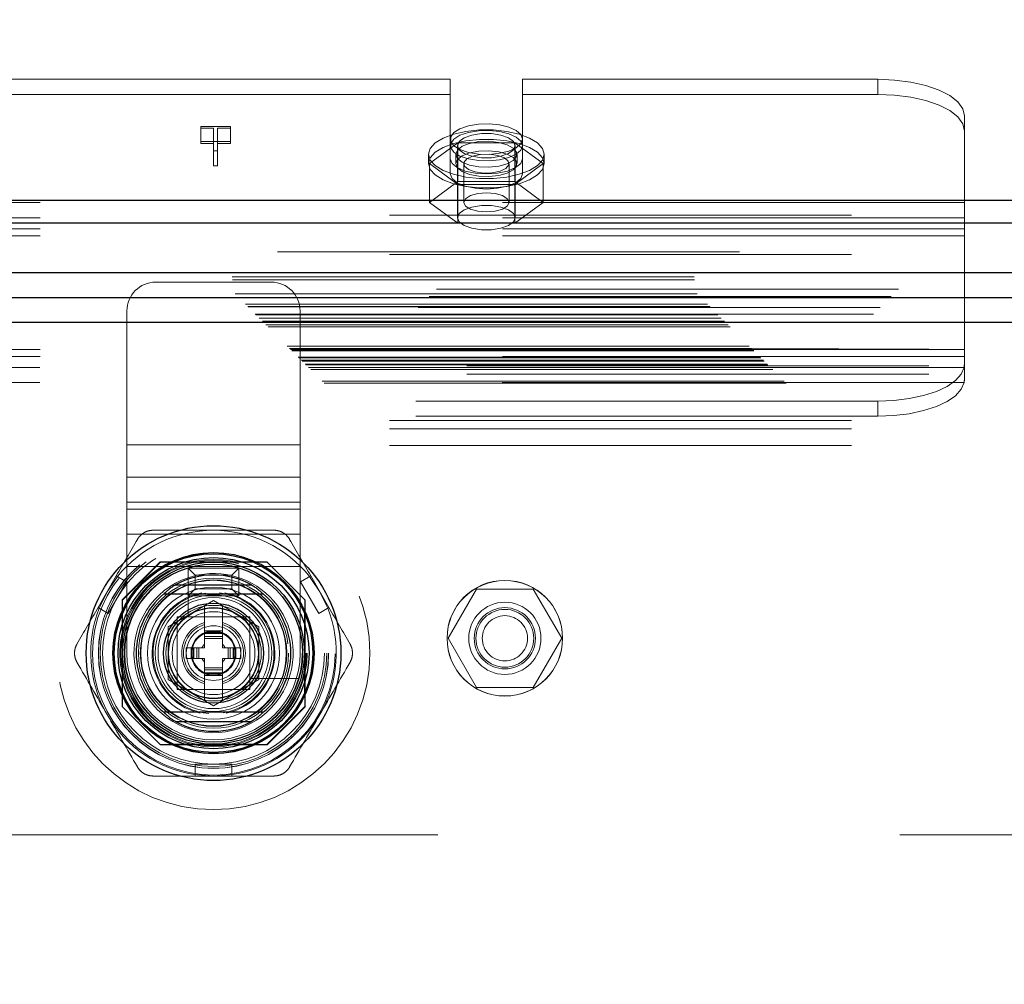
# Model space of a CAD drawing. Header units: inches. Extents: x 0.2 to 10.8, y 0.2 to 8.2.
# Tile 91 of 164: x 3.854 to 4.067, y 4.981 to 5.189. Entities that reach past the tile are written whole.
import ezdxf

# ---------------------------------------------------------------- set-up
doc = ezdxf.new("R2010")
doc.units = ezdxf.units.IN
doc.header["$MEASUREMENT"] = 0
doc.linetypes.add('HIDDEN', pattern=[0.07500000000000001, 0.05, -0.025])
doc.layers.add('DIMENSIONS', color=140, linetype='Continuous')
doc.styles.add('SLDTEXTSTYLE0', font='TXT', dxfattribs={"width": 0.7})
doc.dimstyles.new('SLDDIMSTYLE0', dxfattribs={"dimtxt": 0.0849609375, "dimasz": 0.13, "dimexe": 0, "dimexo": 0.0625, "dimgap": 0.021240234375, "dimtad": 0, "dimtih": 1, "dimtoh": 1, "dimlfac": 20, "dimrnd": 1e-09, "dimzin": 12, "dimdsep": 46, "dimtxsty": 'SLDTEXTSTYLE0', "dimsah": 1, "dimcen": 0.09, "dimadec": 0, "dimazin": 3, "dimtfac": 1, "dimtofl": 0, "dimtmove": 0, "dimatfit": 3, "dimfxl": 0, "dimfrac": 2, "dimtolj": 1, "dimtzin": 12, "dimarcsym": 0})

# ---------------------------------------------------------------- blocks, each defined once
blk = doc.blocks.new('_D_1')
at = {"layer": 'DIMENSIONS'}
for p, q in [((2.817332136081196, 5.030766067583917), (2.817332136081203, 5.774331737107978)), ((4.326048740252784, 5.03076606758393), (4.32604874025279, 5.774331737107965)), ((2.817332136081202, 5.649331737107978), (3.28198418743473, 5.649331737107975)), ((3.397110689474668, 5.64933172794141), (3.368580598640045, 5.64933172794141)), ((3.368580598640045, 5.64933172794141), (3.368580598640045, 5.514300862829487)), ((3.720258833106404, 5.64933172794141), (3.748788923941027, 5.64933172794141)), ((3.748788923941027, 5.64933172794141), (3.748788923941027, 5.514300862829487)), ((4.326048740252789, 5.649331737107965), (3.8353853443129, 5.649331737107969)), ((3.368580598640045, 5.514300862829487), (3.397110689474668, 5.514300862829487)), ((3.748788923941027, 5.514300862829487), (3.720258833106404, 5.514300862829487))]:
    blk.add_line(p, q, dxfattribs=at)
for points in [[(2.817332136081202, 5.649331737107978), (2.947332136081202, 5.629331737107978), (2.947332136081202, 5.669331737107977)], [(4.326048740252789, 5.649331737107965), (4.196048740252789, 5.669331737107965), (4.196048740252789, 5.629331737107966)]]:
    blk.add_solid(points, dxfattribs=at)
at = {"layer": 'DIMENSIONS', "char_height": 0.08333333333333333, "attachment_point": 1, "style": 'SLDTEXTSTYLE0'}
for s, insert in [('30.17', (3.397110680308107, 5.775774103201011)), ('766.4', (3.397110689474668, 5.621723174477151))]:
    blk.add_mtext(s, dxfattribs=dict(at, insert=insert))

msp = doc.modelspace()

# ---------------------------------------------------------------- linework, layer by layer
at = {"color": 7, "linetype": 'HIDDEN', "lineweight": 18}
for p, q in [((3.946990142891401, 5.176501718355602), (3.844515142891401, 5.176501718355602)), ((3.946990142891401, 5.159332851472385), (3.946990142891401, 5.176501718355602)), ((3.962615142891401, 5.159332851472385), (3.962615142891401, 5.176501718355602)), ((4.039502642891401, 5.176501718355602), (3.962615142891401, 5.176501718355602)), ((4.039502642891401, 5.176501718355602), (4.039502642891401, 5.17323901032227)), ((3.946990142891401, 5.17323901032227), (3.844515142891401, 5.17323901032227)), ((4.039502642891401, 5.17323901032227), (3.962615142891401, 5.17323901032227)), ((4.058252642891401, 5.149834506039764), (4.058252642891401, 5.168577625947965)), ((3.892967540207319, 5.166295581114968), (3.89939611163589, 5.166295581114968)), ((3.892967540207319, 5.165912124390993), (3.892967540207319, 5.166295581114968)), ((3.895708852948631, 5.165912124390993), (3.892967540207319, 5.165912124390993)), ((3.892967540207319, 5.165912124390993), (3.892967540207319, 5.162649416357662)), ((3.895708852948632, 5.161012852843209), (3.895708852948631, 5.165912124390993)), ((3.896596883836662, 5.165912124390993), (3.896596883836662, 5.161012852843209)), ((3.89939611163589, 5.165912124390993), (3.896596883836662, 5.165912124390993)), ((3.89939611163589, 5.166295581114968), (3.89939611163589, 5.165912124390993)), ((3.89939611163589, 5.165912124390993), (3.89939611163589, 5.162649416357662)), ((3.89939611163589, 5.163032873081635), (3.892967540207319, 5.163032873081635)), ((3.892967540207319, 5.162649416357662), (3.895708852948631, 5.162649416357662)), ((3.896596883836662, 5.162649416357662), (3.89939611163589, 5.162649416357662)), ((3.948653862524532, 5.162761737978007), (3.942505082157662, 5.158260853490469)), ((3.948552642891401, 5.16214664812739), (3.948552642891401, 5.146569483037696)), ((3.960951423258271, 5.162761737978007), (3.948653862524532, 5.162761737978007)), ((3.948653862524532, 5.162761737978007), (3.948653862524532, 5.154378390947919)), ((3.967100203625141, 5.158260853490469), (3.960951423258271, 5.162761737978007)), ((3.960951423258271, 5.162761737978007), (3.960951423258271, 5.154378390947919)), ((3.961052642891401, 5.146569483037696), (3.961052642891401, 5.16214664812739)), ((3.896596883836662, 5.161012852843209), (3.895708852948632, 5.161012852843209)), ((3.895708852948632, 5.161012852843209), (3.895708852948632, 5.157750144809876)), ((3.896596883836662, 5.161012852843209), (3.896596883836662, 5.157750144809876)), ((3.942302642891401, 5.160300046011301), (3.942302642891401, 5.158260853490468)), ((3.946990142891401, 5.159332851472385), (3.946990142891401, 5.156070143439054)), ((3.948177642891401, 5.160300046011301), (3.948177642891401, 5.158260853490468)), ((3.961427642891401, 5.158260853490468), (3.961427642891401, 5.160300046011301)), ((3.962615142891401, 5.159332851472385), (3.962615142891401, 5.156070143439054)), ((3.967302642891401, 5.158260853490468), (3.967302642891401, 5.160300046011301)), ((3.895708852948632, 5.157750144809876), (3.896596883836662, 5.157750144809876)), ((3.942505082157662, 5.158260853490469), (3.942505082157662, 5.14987750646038)), ((3.942505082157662, 5.158260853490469), (3.948653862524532, 5.153759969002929)), ((3.949905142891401, 5.158260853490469), (3.949905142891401, 5.14987750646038)), ((3.959700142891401, 5.14987750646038), (3.959700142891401, 5.158260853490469)), ((3.960951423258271, 5.153759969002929), (3.967100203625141, 5.158260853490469)), ((3.967100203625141, 5.158260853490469), (3.967100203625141, 5.14987750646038)), ((3.948653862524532, 5.154378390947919), (3.942505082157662, 5.14987750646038)), ((3.960951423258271, 5.154378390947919), (3.948653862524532, 5.154378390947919)), ((3.948653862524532, 5.153759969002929), (3.948653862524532, 5.145376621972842)), ((3.948653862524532, 5.153759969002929), (3.960951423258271, 5.153759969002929)), ((3.967100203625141, 5.14987750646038), (3.960951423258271, 5.154378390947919)), ((3.960951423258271, 5.153759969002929), (3.960951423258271, 5.145376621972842)), ((4.058252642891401, 5.149834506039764), (3.733252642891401, 5.149834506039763)), ((3.942505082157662, 5.14987750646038), (3.948653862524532, 5.145376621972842)), ((3.960951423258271, 5.145376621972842), (3.967100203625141, 5.14987750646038)), ((4.058252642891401, 5.142658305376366), (4.058252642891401, 5.149834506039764)), ((2.733802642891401, 5.147101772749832), (4.409602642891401, 5.147101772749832)), ((4.058252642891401, 5.146571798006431), (3.733252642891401, 5.146571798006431)), ((2.733802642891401, 5.145470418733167), (4.409602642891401, 5.145470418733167)), ((3.948653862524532, 5.145376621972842), (3.960951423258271, 5.145376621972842)), ((4.058252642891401, 5.144179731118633), (3.733252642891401, 5.144179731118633)), ((4.058252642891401, 5.142658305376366), (3.733252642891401, 5.142658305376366)), ((4.058252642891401, 5.11655664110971), (4.058252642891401, 5.142658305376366)), ((4.409602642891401, 5.139165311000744), (2.733802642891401, 5.139165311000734)), ((2.733802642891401, 5.138605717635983), (4.409602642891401, 5.138605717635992)), ((2.699799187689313, 5.1338038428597), (4.44358168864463, 5.13380384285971)), ((2.699863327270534, 5.13312392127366), (4.44351754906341, 5.13312392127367)), ((3.908241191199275, 5.132638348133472), (3.883241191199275, 5.132638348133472)), ((4.443997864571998, 5.131129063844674), (2.69938301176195, 5.131129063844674)), ((2.70039877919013, 5.130082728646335), (4.442982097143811, 5.130082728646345)), ((4.442391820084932, 5.129489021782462), (2.700980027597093, 5.129489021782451)), ((2.702648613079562, 5.127832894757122), (4.440732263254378, 5.127832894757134)), ((2.703136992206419, 5.127344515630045), (4.440243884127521, 5.127344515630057)), ((2.703226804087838, 5.127254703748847), (4.440154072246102, 5.127254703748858)), ((4.440015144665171, 5.127118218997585), (2.703373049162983, 5.127118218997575)), ((2.704787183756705, 5.125692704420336), (4.438596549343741, 5.125692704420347)), ((4.438547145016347, 5.125678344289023), (2.704833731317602, 5.125678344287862)), ((2.704927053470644, 5.125554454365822), (4.438453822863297, 5.125554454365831)), ((3.876991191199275, 5.097430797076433), (3.876991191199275, 5.126388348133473)), ((3.914491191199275, 5.097430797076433), (3.914491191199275, 5.126388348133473)), ((2.705638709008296, 5.12485333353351), (4.437741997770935, 5.12485333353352)), ((2.706318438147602, 5.124163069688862), (4.437062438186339, 5.124163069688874)), ((4.436780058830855, 5.123905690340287), (2.706600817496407, 5.1239056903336)), ((2.707099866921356, 5.123381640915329), (4.436281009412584, 5.12338164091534)), ((2.707538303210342, 5.122943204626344), (4.435842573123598, 5.122943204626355)), ((2.711668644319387, 5.118812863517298), (4.431712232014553, 5.118812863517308)), ((2.712168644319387, 5.118312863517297), (4.431212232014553, 5.118312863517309)), ((4.431097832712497, 5.118217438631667), (2.71226897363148, 5.118217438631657)), ((2.712418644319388, 5.118062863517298), (4.430962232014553, 5.118062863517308)), ((2.712418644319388, 5.118062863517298), (4.430962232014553, 5.118062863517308)), ((2.712668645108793, 5.117812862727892), (4.430712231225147, 5.117812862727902)), ((2.712669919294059, 5.117805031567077), (4.430724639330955, 5.117805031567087)), ((2.750548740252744, 5.11812437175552), (4.392798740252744, 5.118124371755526)), ((4.058252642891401, 5.118078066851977), (3.733252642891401, 5.118078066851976)), ((4.058252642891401, 5.11655664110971), (3.733252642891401, 5.11655664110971)), ((4.058252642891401, 5.115621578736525), (4.058252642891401, 5.11655664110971)), ((2.714043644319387, 5.116437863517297), (4.429337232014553, 5.116437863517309)), ((2.714043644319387, 5.116437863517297), (4.429337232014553, 5.116437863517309)), ((2.714188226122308, 5.116293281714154), (4.42919265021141, 5.116293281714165)), ((2.714745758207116, 5.115735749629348), (4.428635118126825, 5.115735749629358)), ((2.714918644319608, 5.115562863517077), (4.428462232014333, 5.115562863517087)), ((2.715728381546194, 5.114740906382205), (4.427664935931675, 5.114740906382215)), ((2.750548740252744, 5.114524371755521), (4.392798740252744, 5.114524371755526)), ((4.058252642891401, 5.115621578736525), (4.058252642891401, 5.111762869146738)), ((2.716316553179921, 5.114164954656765), (4.42706432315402, 5.114164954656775)), ((2.716780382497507, 5.113701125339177), (4.426600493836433, 5.113701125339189)), ((2.750548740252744, 5.112724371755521), (4.392798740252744, 5.112724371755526)), ((2.750548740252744, 5.112724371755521), (4.392798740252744, 5.112724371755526)), ((4.058188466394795, 5.114164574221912), (3.733316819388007, 5.114164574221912)), ((2.719234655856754, 5.111246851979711), (4.424146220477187, 5.111246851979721)), ((2.719655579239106, 5.110806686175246), (4.423714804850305, 5.110806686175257)), ((4.058188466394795, 5.110901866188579), (3.733316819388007, 5.110901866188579)), ((4.039502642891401, 5.106895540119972), (3.752002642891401, 5.106895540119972)), ((4.039502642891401, 5.103632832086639), (4.039502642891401, 5.106895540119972)), ((2.733802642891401, 5.10271714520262), (4.409602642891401, 5.10271714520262)), ((2.733802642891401, 5.10271714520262), (4.409602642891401, 5.10271714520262)), ((4.039502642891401, 5.103632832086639), (3.752002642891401, 5.103632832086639)), ((2.733802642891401, 5.10091714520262), (4.409602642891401, 5.10091714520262)), ((2.733802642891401, 5.09731714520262), (4.409602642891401, 5.09731714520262)), ((3.914491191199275, 5.097430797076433), (3.876991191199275, 5.097430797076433)), ((3.876991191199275, 5.090477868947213), (3.876991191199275, 5.097430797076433)), ((3.914491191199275, 5.097430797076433), (3.876991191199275, 5.097430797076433)), ((3.914491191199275, 5.090477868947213), (3.914491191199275, 5.097430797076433)), ((3.914491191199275, 5.090477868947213), (3.876991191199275, 5.090477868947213)), ((3.876991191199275, 5.085044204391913), (3.876991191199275, 5.090477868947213)), ((3.914491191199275, 5.085044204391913), (3.914491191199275, 5.090477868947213)), ((3.914491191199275, 5.085044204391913), (3.876991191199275, 5.085044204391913)), ((3.876991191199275, 5.071138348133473), (3.876991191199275, 5.085044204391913)), ((3.914491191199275, 5.071138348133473), (3.914491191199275, 5.085044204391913)), ((3.914491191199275, 5.083524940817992), (3.876991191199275, 5.083524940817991)), ((3.914491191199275, 5.078091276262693), (3.876991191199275, 5.078091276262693)), ((3.88419234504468, 5.072164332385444), (3.875967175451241, 5.063939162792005)), ((3.884282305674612, 5.072074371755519), (3.876057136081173, 5.063849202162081)), ((3.907292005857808, 5.072164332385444), (3.88419234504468, 5.072164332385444)), ((3.90738196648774, 5.072074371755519), (3.884282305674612, 5.072074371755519)), ((3.904762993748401, 5.07207437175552), (3.886721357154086, 5.072074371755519)), ((3.907381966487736, 5.072074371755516), (3.907292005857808, 5.072164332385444)), ((3.915607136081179, 5.063849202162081), (3.90738196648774, 5.072074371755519)), ((3.876991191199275, 5.052388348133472), (3.876991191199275, 5.071138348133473)), ((3.914491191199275, 5.071138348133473), (3.876991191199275, 5.071138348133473)), ((3.914491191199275, 5.071138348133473), (3.876991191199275, 5.071138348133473)), ((3.891741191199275, 5.069263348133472), (3.890241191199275, 5.070763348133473)), ((3.890241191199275, 5.070763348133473), (3.901241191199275, 5.070763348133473)), ((3.890241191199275, 5.064763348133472), (3.890241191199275, 5.070763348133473)), ((3.899741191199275, 5.069263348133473), (3.901241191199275, 5.070763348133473)), ((3.901241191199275, 5.070763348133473), (3.901241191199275, 5.064763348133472)), ((3.914491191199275, 5.052388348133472), (3.914491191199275, 5.071138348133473)), ((3.874696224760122, 5.06908628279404), (3.870759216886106, 5.062267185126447)), ((3.872974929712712, 5.060987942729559), (3.876911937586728, 5.067807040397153)), ((3.876911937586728, 5.067807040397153), (3.874696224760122, 5.06908628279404)), ((3.890230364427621, 5.068708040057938), (3.890230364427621, 5.060543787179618)), ((3.891741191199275, 5.069263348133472), (3.899741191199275, 5.069263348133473)), ((3.891741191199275, 5.066263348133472), (3.891741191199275, 5.069263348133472)), ((3.899741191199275, 5.069263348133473), (3.899741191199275, 5.066263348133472)), ((3.916788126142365, 5.069086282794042), (3.914572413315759, 5.067807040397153)), ((3.914572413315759, 5.067807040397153), (3.918509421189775, 5.060987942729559)), ((3.916788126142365, 5.069086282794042), (3.920725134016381, 5.062267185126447)), ((3.891741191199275, 5.066263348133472), (3.890241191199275, 5.064763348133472)), ((3.899741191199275, 5.066263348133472), (3.891741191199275, 5.066263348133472)), ((3.899741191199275, 5.066263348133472), (3.901241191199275, 5.064763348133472)), ((3.95264995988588, 5.066249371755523), (3.946501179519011, 5.055599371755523)), ((3.964947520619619, 5.066249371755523), (3.95264995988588, 5.066249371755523)), ((3.971096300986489, 5.055599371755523), (3.964947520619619, 5.066249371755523)), ((3.875967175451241, 5.063939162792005), (3.875967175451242, 5.040839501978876)), ((3.876057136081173, 5.063849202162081), (3.876057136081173, 5.040749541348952)), ((3.885899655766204, 5.058071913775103), (3.895742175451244, 5.063754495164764)), ((3.901241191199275, 5.064763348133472), (3.890241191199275, 5.064763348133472)), ((3.895742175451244, 5.063754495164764), (3.905584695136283, 5.058071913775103)), ((3.915517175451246, 5.040839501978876), (3.915517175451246, 5.063939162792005)), ((3.915607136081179, 5.040749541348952), (3.915607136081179, 5.063849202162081)), ((3.872974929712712, 5.060987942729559), (3.870759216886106, 5.062267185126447)), ((3.876057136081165, 5.061410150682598), (3.876057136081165, 5.043368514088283)), ((3.893773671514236, 5.062617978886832), (3.893680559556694, 5.062564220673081)), ((3.893773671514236, 5.062617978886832), (3.893773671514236, 5.05721216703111)), ((3.897710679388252, 5.062617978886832), (3.897710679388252, 5.05721216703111)), ((3.897803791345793, 5.062564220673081), (3.897710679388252, 5.062617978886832)), ((3.915427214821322, 5.043368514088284), (3.915427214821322, 5.061410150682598)), ((3.920725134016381, 5.062267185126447), (3.918509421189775, 5.060987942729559)), ((3.903616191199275, 5.060263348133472), (3.887866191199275, 5.060263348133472)), ((3.887866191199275, 5.060263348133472), (3.887866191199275, 5.044513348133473)), ((3.901482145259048, 5.060263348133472), (3.89000220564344, 5.060263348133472)), ((3.903616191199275, 5.044513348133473), (3.903616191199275, 5.060263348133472)), ((3.885899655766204, 5.046706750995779), (3.885899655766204, 5.058071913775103)), ((3.887868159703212, 5.058129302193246), (3.887868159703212, 5.046649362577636)), ((3.893773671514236, 5.05721216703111), (3.897710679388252, 5.05721216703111)), ((3.893773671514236, 5.05721216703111), (3.893773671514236, 5.056818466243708)), ((3.893773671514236, 5.056818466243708), (3.897710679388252, 5.056818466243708)), ((3.893773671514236, 5.056818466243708), (3.893773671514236, 5.056645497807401)), ((3.897710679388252, 5.05721216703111), (3.897710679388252, 5.056818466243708)), ((3.897710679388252, 5.056818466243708), (3.897710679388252, 5.056645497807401)), ((3.903616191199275, 5.046649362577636), (3.903616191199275, 5.058129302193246)), ((3.905584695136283, 5.058071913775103), (3.905584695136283, 5.046706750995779)), ((3.893773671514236, 5.056645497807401), (3.893773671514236, 5.056007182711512)), ((3.893773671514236, 5.056645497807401), (3.897710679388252, 5.056645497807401)), ((3.893773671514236, 5.056007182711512), (3.893773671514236, 5.055589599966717)), ((3.893773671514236, 5.056007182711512), (3.897710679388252, 5.056007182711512)), ((3.893773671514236, 5.055589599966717), (3.893773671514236, 5.053570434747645)), ((3.893773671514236, 5.055589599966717), (3.897710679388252, 5.055589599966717)), ((3.897710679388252, 5.056645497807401), (3.897710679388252, 5.056007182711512)), ((3.897710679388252, 5.056007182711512), (3.897710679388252, 5.055589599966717)), ((3.897710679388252, 5.055589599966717), (3.897710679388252, 5.053570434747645)), ((3.946501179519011, 5.055599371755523), (3.95264995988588, 5.044949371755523)), ((3.964947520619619, 5.044949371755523), (3.971096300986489, 5.055599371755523)), ((3.88983666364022, 5.053570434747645), (3.890919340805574, 5.053570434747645)), ((3.88983666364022, 5.051208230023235), (3.88983666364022, 5.053570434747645)), ((3.890919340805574, 5.051208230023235), (3.890919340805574, 5.053570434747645)), ((3.890919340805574, 5.053570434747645), (3.891313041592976, 5.053570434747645)), ((3.891313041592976, 5.051208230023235), (3.891313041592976, 5.053570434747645)), ((3.891313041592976, 5.053570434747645), (3.891486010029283, 5.053570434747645)), ((3.891486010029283, 5.053570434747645), (3.892124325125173, 5.053570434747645)), ((3.891486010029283, 5.051208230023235), (3.891486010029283, 5.053570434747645)), ((3.892124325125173, 5.053570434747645), (3.892541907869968, 5.053570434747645)), ((3.892124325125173, 5.051208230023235), (3.892124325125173, 5.053570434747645)), ((3.892541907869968, 5.053570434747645), (3.893773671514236, 5.053570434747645)), ((3.892541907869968, 5.051208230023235), (3.892541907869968, 5.053570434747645)), ((3.897710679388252, 5.053570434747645), (3.898942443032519, 5.053570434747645)), ((3.898942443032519, 5.053570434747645), (3.899360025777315, 5.053570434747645)), ((3.898942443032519, 5.051208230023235), (3.898942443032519, 5.053570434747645)), ((3.899360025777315, 5.051208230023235), (3.899360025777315, 5.053570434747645)), ((3.899360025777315, 5.053570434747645), (3.899998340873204, 5.053570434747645)), ((3.899998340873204, 5.051208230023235), (3.899998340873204, 5.053570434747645)), ((3.899998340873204, 5.053570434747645), (3.900171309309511, 5.053570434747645)), ((3.900171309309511, 5.051208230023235), (3.900171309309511, 5.053570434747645)), ((3.900171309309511, 5.053570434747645), (3.900565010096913, 5.053570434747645)), ((3.900565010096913, 5.051208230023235), (3.900565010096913, 5.053570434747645)), ((3.900565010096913, 5.053570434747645), (3.901647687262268, 5.053570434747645)), ((3.901647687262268, 5.051208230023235), (3.901647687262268, 5.053570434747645)), ((3.88983666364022, 5.051208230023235), (3.890919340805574, 5.051208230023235)), ((3.890919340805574, 5.051208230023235), (3.891313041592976, 5.051208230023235)), ((3.891313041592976, 5.051208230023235), (3.891486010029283, 5.051208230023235)), ((3.891486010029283, 5.051208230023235), (3.892124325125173, 5.051208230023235)), ((3.892124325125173, 5.051208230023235), (3.892541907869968, 5.051208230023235)), ((3.892541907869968, 5.051208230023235), (3.893773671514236, 5.051208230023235)), ((3.893773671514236, 5.051208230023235), (3.893773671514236, 5.049189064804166)), ((3.897710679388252, 5.051208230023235), (3.897710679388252, 5.049189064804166)), ((3.897710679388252, 5.051208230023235), (3.898942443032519, 5.051208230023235)), ((3.898942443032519, 5.051208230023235), (3.899360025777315, 5.051208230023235)), ((3.899360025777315, 5.051208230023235), (3.899998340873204, 5.051208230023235)), ((3.899998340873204, 5.051208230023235), (3.900171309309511, 5.051208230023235)), ((3.900171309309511, 5.051208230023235), (3.900565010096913, 5.051208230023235)), ((3.900565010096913, 5.051208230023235), (3.901647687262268, 5.051208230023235)), ((3.893773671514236, 5.049189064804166), (3.893773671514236, 5.04877148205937)), ((3.893773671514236, 5.049189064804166), (3.897710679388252, 5.049189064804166)), ((3.893773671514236, 5.04877148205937), (3.897710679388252, 5.04877148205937)), ((3.893773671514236, 5.04877148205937), (3.893773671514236, 5.04813316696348)), ((3.897710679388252, 5.049189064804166), (3.897710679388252, 5.04877148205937)), ((3.897710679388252, 5.04877148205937), (3.897710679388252, 5.04813316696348)), ((3.895742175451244, 5.041024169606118), (3.885899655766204, 5.046706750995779)), ((3.893773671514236, 5.04813316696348), (3.897710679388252, 5.04813316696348)), ((3.893773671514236, 5.04813316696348), (3.893773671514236, 5.047960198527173)), ((3.893773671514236, 5.047960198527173), (3.897710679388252, 5.047960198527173)), ((3.893773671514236, 5.047960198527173), (3.893773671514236, 5.047566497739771)), ((3.893773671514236, 5.047566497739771), (3.897710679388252, 5.047566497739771)), ((3.893773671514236, 5.047566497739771), (3.893773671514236, 5.04216068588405)), ((3.905584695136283, 5.046706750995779), (3.895742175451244, 5.041024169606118)), ((3.897710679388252, 5.04813316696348), (3.897710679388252, 5.047960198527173)), ((3.897710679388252, 5.047960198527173), (3.897710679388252, 5.047566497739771)), ((3.897710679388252, 5.047566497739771), (3.897710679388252, 5.04216068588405)), ((3.90389663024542, 5.046877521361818), (3.912060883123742, 5.046877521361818)), ((3.887866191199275, 5.044513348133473), (3.903616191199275, 5.044513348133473)), ((3.89000220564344, 5.044515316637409), (3.901482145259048, 5.044515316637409)), ((3.95264995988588, 5.044949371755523), (3.964947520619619, 5.044949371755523)), ((3.897710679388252, 5.04216068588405), (3.897803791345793, 5.042214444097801)), ((3.875967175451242, 5.040839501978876), (3.876057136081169, 5.04074954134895)), ((3.876057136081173, 5.040749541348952), (3.884282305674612, 5.032524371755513)), ((3.907292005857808, 5.032614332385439), (3.915517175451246, 5.040839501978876)), ((3.90738196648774, 5.032524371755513), (3.915607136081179, 5.040749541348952)), ((3.88419234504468, 5.032614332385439), (3.907292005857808, 5.032614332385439)), ((3.884282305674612, 5.032524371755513), (3.90738196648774, 5.032524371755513)), ((3.886721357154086, 5.032704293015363), (3.904762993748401, 5.032704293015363)), ((3.899679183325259, 5.028373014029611), (3.891805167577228, 5.028373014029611)), ((3.891805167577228, 5.025814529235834), (3.891805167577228, 5.028373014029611)), ((3.899679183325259, 5.025814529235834), (3.899679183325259, 5.028373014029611)), ((3.899679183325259, 5.025814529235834), (3.891805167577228, 5.025814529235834)), ((2.844298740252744, 5.013124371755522), (4.299048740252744, 5.013124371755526))]:
    msp.add_line(p, q, dxfattribs=at)
at = {"color": 7, "linetype": 'Continuous', "lineweight": 25}
for p, q in [((2.733802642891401, 5.150364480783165), (4.409602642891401, 5.150364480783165)), ((2.733802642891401, 5.145470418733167), (4.409602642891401, 5.145470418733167)), ((4.443997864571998, 5.134674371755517), (2.69938301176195, 5.134674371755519)), ((4.438547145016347, 5.129223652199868), (2.704833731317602, 5.129223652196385)), ((4.436780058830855, 5.12390569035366), (2.706600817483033, 5.1239056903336)), ((3.887529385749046, 5.067153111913), (3.903954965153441, 5.067153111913)), ((3.887529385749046, 5.037625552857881), (3.903954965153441, 5.037625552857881))]:
    msp.add_line(p, q, dxfattribs=at)
at = {"color": 7, "linetype": 'HIDDEN', "lineweight": 18, "flags": 128}
for points in [[(4.058252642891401, 5.168577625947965), (4.057892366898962, 5.170123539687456), (4.056825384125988, 5.171610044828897), (4.055092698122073, 5.172980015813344), (4.052760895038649, 5.174180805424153), (4.049919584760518, 5.175166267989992), (4.046677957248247, 5.175898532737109), (4.043160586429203, 5.17634945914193), (4.039502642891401, 5.176501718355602)], [(4.039502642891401, 5.17323901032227), (4.043160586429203, 5.173086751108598), (4.046677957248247, 5.172635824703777), (4.049919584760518, 5.17190355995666), (4.052760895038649, 5.170918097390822), (4.055092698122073, 5.169717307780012), (4.056825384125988, 5.168347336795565), (4.057892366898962, 5.166860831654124), (4.058252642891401, 5.165314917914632)], [(3.942302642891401, 5.160300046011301), (3.942665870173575, 5.161564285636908), (3.943734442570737, 5.162755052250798), (3.945446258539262, 5.163803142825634), (3.947701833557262, 5.164647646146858), (3.95037008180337, 5.165239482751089), (3.95329593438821, 5.165544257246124), (3.956309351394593, 5.165544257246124), (3.959235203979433, 5.165239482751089), (3.961903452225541, 5.164647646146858), (3.96415902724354, 5.163803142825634), (3.965870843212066, 5.162755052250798), (3.966939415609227, 5.161564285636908), (3.967302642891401, 5.160300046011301), (3.966939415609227, 5.159035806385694), (3.965870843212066, 5.157845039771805), (3.96415902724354, 5.156796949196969), (3.961903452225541, 5.155952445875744), (3.959235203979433, 5.155360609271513), (3.956309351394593, 5.155055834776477), (3.953295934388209, 5.155055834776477), (3.950370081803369, 5.155360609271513), (3.947701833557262, 5.155952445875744), (3.945446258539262, 5.156796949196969), (3.943734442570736, 5.157845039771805), (3.942665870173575, 5.159035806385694), (3.942302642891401, 5.160300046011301)], [(3.962615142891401, 5.163562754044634), (3.962268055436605, 5.164535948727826), (3.961257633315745, 5.165422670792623), (3.959673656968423, 5.16614413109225), (3.957656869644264, 5.166636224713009), (3.955386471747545, 5.16685522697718), (3.953064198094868, 5.166781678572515), (3.950896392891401, 5.16642211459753), (3.949075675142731, 5.165808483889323), (3.947763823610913, 5.164995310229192), (3.947077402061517, 5.164054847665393), (3.947077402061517, 5.163070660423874), (3.947763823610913, 5.162130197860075), (3.949075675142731, 5.161317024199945), (3.950896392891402, 5.160703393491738), (3.953064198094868, 5.160343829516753), (3.955386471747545, 5.160270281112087), (3.957656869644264, 5.160489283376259), (3.959673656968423, 5.160981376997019), (3.961257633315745, 5.161702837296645), (3.962268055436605, 5.162589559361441), (3.962615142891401, 5.163562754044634)], [(3.942302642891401, 5.158260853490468), (3.942665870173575, 5.159525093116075), (3.943734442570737, 5.160715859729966), (3.945446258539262, 5.161763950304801), (3.947701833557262, 5.162608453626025), (3.95037008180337, 5.163200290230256), (3.95329593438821, 5.163505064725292), (3.956309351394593, 5.163505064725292), (3.959235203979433, 5.163200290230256), (3.961903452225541, 5.162608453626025), (3.96415902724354, 5.161763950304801), (3.965870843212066, 5.160715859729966), (3.966939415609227, 5.159525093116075), (3.967302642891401, 5.158260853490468), (3.966939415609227, 5.156996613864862), (3.965870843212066, 5.155805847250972), (3.96415902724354, 5.154757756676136), (3.961903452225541, 5.153913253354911), (3.959235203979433, 5.15332141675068), (3.956309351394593, 5.153016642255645), (3.953295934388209, 5.153016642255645), (3.950370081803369, 5.15332141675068), (3.947701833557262, 5.153913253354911), (3.945446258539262, 5.154757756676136), (3.943734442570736, 5.155805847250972), (3.942665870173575, 5.156996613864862), (3.942302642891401, 5.158260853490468)], [(3.962615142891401, 5.16214664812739), (3.962268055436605, 5.16311984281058), (3.961257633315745, 5.164006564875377), (3.959673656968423, 5.164728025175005), (3.957656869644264, 5.165220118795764), (3.955386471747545, 5.165439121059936), (3.953064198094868, 5.16536557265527), (3.950896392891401, 5.165006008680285), (3.949075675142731, 5.164392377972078), (3.947763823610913, 5.163579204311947), (3.947077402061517, 5.162638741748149), (3.947077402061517, 5.161654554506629), (3.947763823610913, 5.160714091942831), (3.949075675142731, 5.1599009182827), (3.950896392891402, 5.159287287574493), (3.953064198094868, 5.158927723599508), (3.955386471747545, 5.158854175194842), (3.957656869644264, 5.159073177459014), (3.959673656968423, 5.159565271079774), (3.961257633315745, 5.160286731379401), (3.962268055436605, 5.161173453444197), (3.962615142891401, 5.16214664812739)], [(3.961052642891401, 5.16214664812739), (3.960675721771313, 5.163050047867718), (3.959590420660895, 5.163844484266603), (3.957927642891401, 5.164434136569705), (3.95588794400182, 5.164747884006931), (3.953717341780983, 5.164747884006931), (3.951677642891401, 5.164434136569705), (3.950014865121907, 5.163844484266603), (3.948929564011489, 5.163050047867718), (3.948552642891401, 5.16214664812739), (3.948929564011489, 5.161243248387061), (3.950014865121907, 5.160448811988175), (3.951677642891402, 5.159859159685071), (3.953717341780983, 5.159545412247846), (3.95588794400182, 5.159545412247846), (3.957927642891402, 5.159859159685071), (3.959590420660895, 5.160448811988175), (3.960675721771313, 5.161243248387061), (3.961052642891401, 5.16214664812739)], [(3.948177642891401, 5.160300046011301), (3.948536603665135, 5.161209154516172), (3.94957458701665, 5.162019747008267), (3.95117911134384, 5.16264398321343), (3.953176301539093, 5.163014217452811), (3.955349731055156, 5.163090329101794), (3.957463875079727, 5.162864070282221), (3.959289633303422, 5.162359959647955), (3.960629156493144, 5.161632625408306), (3.961337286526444, 5.160760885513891), (3.961337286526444, 5.15983920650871), (3.960629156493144, 5.158967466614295), (3.959289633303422, 5.158240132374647), (3.957463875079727, 5.157736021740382), (3.955349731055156, 5.157509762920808), (3.953176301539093, 5.157585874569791), (3.95117911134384, 5.157956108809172), (3.94957458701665, 5.158580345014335), (3.948536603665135, 5.159390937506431), (3.948177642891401, 5.160300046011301)], [(3.962615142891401, 5.159332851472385), (3.962232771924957, 5.158312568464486), (3.961123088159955, 5.157392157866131), (3.959394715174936, 5.156661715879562), (3.957216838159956, 5.156192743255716), (3.954802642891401, 5.156031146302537), (3.952388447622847, 5.156192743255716), (3.950210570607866, 5.156661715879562), (3.948482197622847, 5.157392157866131), (3.947372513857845, 5.158312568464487), (3.946990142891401, 5.159332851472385)], [(3.948177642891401, 5.158260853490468), (3.948536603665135, 5.159169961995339), (3.94957458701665, 5.159980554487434), (3.95117911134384, 5.160604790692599), (3.953176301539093, 5.160975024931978), (3.955349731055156, 5.161051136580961), (3.957463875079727, 5.160824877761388), (3.959289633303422, 5.160320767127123), (3.960629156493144, 5.159593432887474), (3.961337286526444, 5.158721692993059), (3.961337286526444, 5.157800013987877), (3.960629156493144, 5.156928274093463), (3.959289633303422, 5.156200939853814), (3.957463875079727, 5.15569682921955), (3.955349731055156, 5.155470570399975), (3.953176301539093, 5.155546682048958), (3.95117911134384, 5.155916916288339), (3.94957458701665, 5.156541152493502), (3.948536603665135, 5.157351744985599), (3.948177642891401, 5.158260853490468)], [(3.957251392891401, 5.160053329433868), (3.955441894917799, 5.160312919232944), (3.953535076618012, 5.16026010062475), (3.951821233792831, 5.159902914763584), (3.950561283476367, 5.159295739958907), (3.949947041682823, 5.158531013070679), (3.950072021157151, 5.157725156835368), (3.950917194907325, 5.157000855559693), (3.952353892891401, 5.15646837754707), (3.954163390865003, 5.156208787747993), (3.956070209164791, 5.156261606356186), (3.957784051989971, 5.156618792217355), (3.959044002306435, 5.157225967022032), (3.959658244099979, 5.157990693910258), (3.959533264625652, 5.15879655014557), (3.958688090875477, 5.159520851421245), (3.957251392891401, 5.160053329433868)], [(3.946990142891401, 5.156070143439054), (3.947372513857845, 5.155049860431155), (3.948482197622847, 5.154129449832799), (3.950210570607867, 5.153399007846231), (3.952388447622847, 5.152930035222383), (3.954802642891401, 5.152768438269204), (3.957216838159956, 5.152930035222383), (3.959394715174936, 5.153399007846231), (3.961123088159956, 5.154129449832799), (3.962232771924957, 5.155049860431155), (3.962615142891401, 5.156070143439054)], [(3.959700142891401, 5.14987750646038), (3.959327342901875, 5.150669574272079), (3.958265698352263, 5.15134105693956), (3.956676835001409, 5.151789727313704), (3.954802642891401, 5.151947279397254), (3.952928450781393, 5.151789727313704), (3.95133958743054, 5.15134105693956), (3.950277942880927, 5.150669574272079), (3.949905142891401, 5.14987750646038), (3.950277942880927, 5.14908543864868), (3.95133958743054, 5.148413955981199), (3.952928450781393, 5.147965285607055), (3.954802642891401, 5.147807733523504), (3.956676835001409, 5.147965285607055), (3.958265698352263, 5.148413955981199), (3.959327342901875, 5.14908543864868), (3.959700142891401, 5.14987750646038)], [(3.961052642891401, 5.146569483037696), (3.960675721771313, 5.147472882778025), (3.959590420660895, 5.14826731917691), (3.957927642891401, 5.148856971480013), (3.95588794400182, 5.149170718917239), (3.953717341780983, 5.149170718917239), (3.951677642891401, 5.148856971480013), (3.950014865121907, 5.14826731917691), (3.948929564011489, 5.147472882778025), (3.948552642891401, 5.146569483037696), (3.948929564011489, 5.145666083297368), (3.950014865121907, 5.144871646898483), (3.951677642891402, 5.14428199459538), (3.953717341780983, 5.143968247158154), (3.95588794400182, 5.143968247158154), (3.957927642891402, 5.14428199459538), (3.959590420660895, 5.144871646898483), (3.960675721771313, 5.145666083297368), (3.961052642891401, 5.146569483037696)], [(4.039502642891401, 5.106895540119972), (4.042970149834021, 5.107032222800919), (4.046318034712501, 5.107437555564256), (4.049430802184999, 5.108097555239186), (4.052201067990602, 5.108989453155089), (4.054533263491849, 5.110082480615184), (4.056346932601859, 5.111338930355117), (4.057579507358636, 5.112715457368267), (4.058188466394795, 5.114164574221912)], [(4.058188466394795, 5.110901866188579), (4.057579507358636, 5.109452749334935), (4.056346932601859, 5.108076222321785), (4.054533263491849, 5.106819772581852), (4.052201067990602, 5.105726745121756), (4.049430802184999, 5.104834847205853), (4.046318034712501, 5.104174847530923), (4.042970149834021, 5.103769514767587), (4.039502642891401, 5.103632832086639)], [(3.874950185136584, 5.068939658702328), (3.874658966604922, 5.068567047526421), (3.872727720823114, 5.065676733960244)], [(3.918756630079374, 5.065676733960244), (3.916825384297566, 5.068567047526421), (3.916534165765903, 5.068939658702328)], [(3.872727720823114, 5.065676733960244), (3.871190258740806, 5.062559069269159), (3.871013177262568, 5.062120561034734)], [(3.920471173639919, 5.062120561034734), (3.920294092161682, 5.062559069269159), (3.918756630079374, 5.065676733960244)], [(3.891805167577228, 5.026107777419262), (3.892273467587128, 5.026041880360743), (3.895742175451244, 5.025814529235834)], [(3.895742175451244, 5.025814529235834), (3.89921088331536, 5.026041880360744), (3.899679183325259, 5.026107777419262)]]:
    msp.add_lwpolyline(points, dxfattribs=at)
at = {"color": 7, "linetype": 'HIDDEN', "lineweight": 18}
for centre, radius in [((3.895742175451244, 5.052389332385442), 0.03384999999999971), ((3.895798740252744, 5.052274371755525), 0.02624999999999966), ((3.895742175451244, 5.052389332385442), 0.02491971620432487), ((3.895742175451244, 5.052389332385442), 0.02490157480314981), ((3.895742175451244, 5.052389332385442), 0.02453610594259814), ((3.895742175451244, 5.052389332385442), 0.02401574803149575), ((3.895742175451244, 5.052389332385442), 0.02175196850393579), ((3.895742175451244, 5.052389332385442), 0.02165354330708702), ((3.895742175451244, 5.052389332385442), 0.02027559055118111), ((3.895742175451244, 5.052389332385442), 0.02005511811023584), ((3.895742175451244, 5.052389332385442), 0.01919291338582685), ((3.895742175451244, 5.052389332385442), 0.01624015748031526), ((3.895742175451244, 5.052389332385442), 0.01584645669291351), ((3.895742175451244, 5.052389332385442), 0.01584645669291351), ((3.895742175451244, 5.052389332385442), 0.01574803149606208), ((3.958786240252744, 5.055624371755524), 0.01250000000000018), ((3.95879874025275, 5.055599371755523), 0.01249999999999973), ((3.895742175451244, 5.052389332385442), 0.01427165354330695), ((3.895742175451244, 5.052389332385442), 0.01259842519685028), ((3.895742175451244, 5.052389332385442), 0.01200787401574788), ((3.958798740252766, 5.05559937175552), 0.0078125), ((3.895742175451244, 5.052389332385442), 0.01033464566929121), ((3.895742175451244, 5.052389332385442), 0.009842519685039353), ((3.895742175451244, 5.052389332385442), 0.009744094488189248), ((3.895742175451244, 5.052389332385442), 0.008956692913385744), ((3.95879874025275, 5.055599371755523), 0.006624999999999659), ((3.958798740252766, 5.05559937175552), 0.006250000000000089), ((3.95879874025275, 5.055599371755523), 0.004897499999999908), ((3.895742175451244, 5.052389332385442), 0.005905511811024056), ((3.895742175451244, 5.052389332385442), 0.004839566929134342), ((3.895742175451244, 5.052389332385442), 0.004697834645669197)]:
    msp.add_circle(centre, radius, dxfattribs=at)
at = {"color": 7, "linetype": 'Continuous', "lineweight": 25}
for radius in [0.02755905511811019, 0.02176885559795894, 0.02149046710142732, 0.02066929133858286, 0.01968503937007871, 0.01926321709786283, 0.01082677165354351]:
    msp.add_circle((3.895742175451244, 5.052389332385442), radius, dxfattribs=at)
at = {"color": 7, "linetype": 'HIDDEN', "lineweight": 18}
for centre, radius, start, end in [((3.883241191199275, 5.126388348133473), 0.006250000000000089, 90, 180), ((3.908241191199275, 5.126388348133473), 0.006250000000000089, 0, 90), ((3.895742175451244, 5.052389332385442), 0.02657480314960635, 90, 141.4803757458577), ((3.895742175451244, 5.052389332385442), 0.02657480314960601, 38.51962425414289, 90), ((3.895742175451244, 5.052389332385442), 0.01722440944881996, 341.3370751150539, 108.6629248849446), ((3.895742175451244, 5.052389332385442), 0.01722440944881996, 108.6629248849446, 341.3370751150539), ((3.895742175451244, 5.052389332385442), 0.0132874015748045, 100.9822499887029, 257.559152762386), ((3.895742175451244, 5.052389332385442), 0.013090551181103, 97.35284666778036, 265.5522990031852), ((3.895742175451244, 5.052389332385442), 0.01309055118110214, 0, 84.24124753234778), ((3.895742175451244, 5.052389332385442), 0.01328740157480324, 0, 79.25931237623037), ((3.895742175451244, 5.052389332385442), 0.02657480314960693, 158.5196242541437, 210.0000000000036), ((3.895742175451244, 5.052389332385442), 0.01038164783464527, 100.9302482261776, 101.4540927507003), ((3.895742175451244, 5.052389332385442), 0.01038164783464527, 78.5459072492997, 79.06975177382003), ((3.895742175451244, 5.052389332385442), 0.02657480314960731, 329.9999999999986, 21.48037574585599), ((3.895742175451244, 5.052389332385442), 0.01038164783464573, 138.5459072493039, 161.4540927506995), ((3.895742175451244, 5.052389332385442), 0.006889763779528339, 106.6015495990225, 253.3984504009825), ((3.895742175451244, 5.052389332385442), 0.006889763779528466, 286.6015495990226, 73.39845040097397), ((3.895742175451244, 5.052389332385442), 0.01038164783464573, 18.54590724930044, 41.45409275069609), ((3.895742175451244, 5.052389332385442), 0.006496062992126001, 107.639701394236, 252.3602986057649), ((3.895742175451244, 5.052389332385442), 0.006496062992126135, 287.6397013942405, 72.36029860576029), ((3.895742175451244, 5.052389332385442), 0.002748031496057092, 135.7524990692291, 154.545168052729), ((3.895742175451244, 5.052389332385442), 0.002748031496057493, 25.454831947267, 44.24750093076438), ((3.895741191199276, 5.052388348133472), 0.01875000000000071, 180, 0), ((3.895742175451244, 5.052389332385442), 0.002748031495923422, 205.4548319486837, 224.2475009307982), ((3.895742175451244, 5.052389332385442), 0.00274803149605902, 315.7524990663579, 334.545168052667), ((3.895742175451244, 5.052389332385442), 0.013090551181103, 279.0369276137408, 0), ((3.895742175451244, 5.052389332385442), 0.01328740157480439, 281.9005369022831, 0), ((3.895742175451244, 5.052389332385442), 0.0103816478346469, 198.5459072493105, 221.4540927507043), ((3.895742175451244, 5.052389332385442), 0.0103816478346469, 318.5459072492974, 341.4540927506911), ((3.895742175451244, 5.052389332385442), 0.01038164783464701, 258.5459072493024, 259.0697517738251), ((3.895742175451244, 5.052389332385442), 0.01038164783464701, 280.9302482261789, 281.4540927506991), ((3.895742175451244, 5.052389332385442), 0.02657480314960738, 210.0000000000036, 261.4803757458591), ((3.895742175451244, 5.052389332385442), 0.02657480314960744, 278.5196242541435, 329.9999999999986)]:
    msp.add_arc(centre, radius, start, end, dxfattribs=at)
at = {"color": 7, "linetype": 'Continuous', "lineweight": 25}
for radius, start, end in [(0.0168943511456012, 60.9137040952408, 119.0862959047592), (0.01673228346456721, 130.1191668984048, 229.880833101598), (0.0167322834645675, 310.1191668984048, 49.88083310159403), (0.01689435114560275, 240.9137040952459, 299.0862959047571)]:
    msp.add_arc((3.895742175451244, 5.052389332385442), radius, start, end, dxfattribs=at)
at = {"color": 7, "linetype": 'HIDDEN', "lineweight": 18}
for points, knots in [([(2.715587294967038, 5.11488335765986), (2.719660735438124, 5.114884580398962), (2.728495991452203, 5.114887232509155), (2.74213972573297, 5.114885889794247), (2.756427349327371, 5.114885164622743), (2.770664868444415, 5.114885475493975), (2.80240133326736, 5.114885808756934), (2.869243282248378, 5.114885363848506), (3.002485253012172, 5.114885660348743), (3.240405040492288, 5.114885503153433), (3.630903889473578, 5.114885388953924), (4.0041628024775, 5.114886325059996), (4.262295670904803, 5.114885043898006), (4.339852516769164, 5.114885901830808), (4.368277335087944, 5.114884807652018), (4.389500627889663, 5.114886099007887), (4.403160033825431, 5.114887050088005), (4.415841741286, 5.114883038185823), (4.423914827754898, 5.114879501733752), (4.427725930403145, 5.114874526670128), (4.427774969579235, 5.114874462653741)], [0, 0, 0, 0, 0.007137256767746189, 0.01548064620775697, 0.02390579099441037, 0.03217123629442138, 0.04042683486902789, 0.07951265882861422, 0.1492879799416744, 0.2738860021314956, 0.4963824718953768, 0.8334983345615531, 0.9278895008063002, 0.9486685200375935, 0.9693891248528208, 0.9776938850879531, 0.9858547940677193, 0.9933223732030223, 0.9999140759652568, 1, 1, 1, 1]), ([(4.058188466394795, 5.114164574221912), (4.05820147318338, 5.11423084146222), (4.058212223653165, 5.114313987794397), (4.058229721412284, 5.114513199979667), (4.058236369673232, 5.114629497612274), (4.05824582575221, 5.114882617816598), (4.058248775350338, 5.115023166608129), (4.058252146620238, 5.115314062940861), (4.058252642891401, 5.115464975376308), (4.058252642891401, 5.115621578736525)], [0, 0, 0, 0, 0.25, 0.25, 0.5, 0.5, 0.75, 0.75, 1, 1, 1, 1]), ([(3.879262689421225, 5.076995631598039), (3.879435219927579, 5.0772944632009), (3.879643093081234, 5.077565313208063), (3.880128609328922, 5.078051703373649), (3.880405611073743, 5.078264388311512), (3.880998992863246, 5.078607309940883), (3.881323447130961, 5.078741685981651), (3.881984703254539, 5.078918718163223), (3.88232716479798, 5.078964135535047), (3.882672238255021, 5.078964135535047)], [0, 0, 0, 0, 0.25, 0.25, 0.5, 0.5, 0.75, 0.75, 1, 1, 1, 1]), ([(3.908812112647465, 5.078964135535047), (3.909157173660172, 5.078964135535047), (3.90949567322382, 5.078919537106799), (3.910159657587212, 5.078742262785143), (3.910482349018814, 5.078608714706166), (3.911076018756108, 5.078266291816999), (3.911354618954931, 5.078052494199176), (3.911838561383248, 5.077568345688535), (3.912049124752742, 5.077294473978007), (3.912221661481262, 5.076995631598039)], [0, 0, 0, 0, 0.25, 0.25, 0.5, 0.5, 0.75, 0.75, 1, 1, 1, 1]), ([(3.890230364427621, 5.070773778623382), (3.890230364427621, 5.070773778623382), (3.890230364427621, 5.070717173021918), (3.890230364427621, 5.07050306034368), (3.890230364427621, 5.070345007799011), (3.890230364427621, 5.069960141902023), (3.890230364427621, 5.069730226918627), (3.890230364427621, 5.069238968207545), (3.890230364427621, 5.068974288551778), (3.890230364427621, 5.068708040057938)], [0, 0, 0, 0, 0.25, 0.25, 0.5, 0.5, 0.75, 0.75, 1, 1, 1, 1]), ([(3.866192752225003, 5.050420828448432), (3.866020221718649, 5.050719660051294), (3.865889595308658, 5.051035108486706), (3.865711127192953, 5.051698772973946), (3.865665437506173, 5.052045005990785), (3.865665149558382, 5.052730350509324), (3.865711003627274, 5.053078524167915), (3.865888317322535, 5.053739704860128), (3.866020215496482, 5.05405899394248), (3.866192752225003, 5.054357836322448)], [0, 0, 0, 0, 0.25, 0.25, 0.5, 0.5, 0.75, 0.75, 1, 1, 1, 1]), ([(3.925291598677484, 5.054357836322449), (3.925464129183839, 5.054059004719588), (3.92559475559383, 5.053743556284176), (3.925773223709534, 5.053079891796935), (3.925818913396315, 5.052733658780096), (3.925819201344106, 5.052048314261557), (3.925773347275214, 5.051700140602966), (3.925596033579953, 5.051038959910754), (3.925464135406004, 5.050719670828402), (3.925291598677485, 5.050420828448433)], [0, 0, 0, 0, 0.25, 0.25, 0.5, 0.5, 0.75, 0.75, 1, 1, 1, 1]), ([(3.912060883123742, 5.046877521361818), (3.912327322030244, 5.046877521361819), (3.912588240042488, 5.046877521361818), (3.913083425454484, 5.046877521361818), (3.913310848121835, 5.046877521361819), (3.91389114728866, 5.046877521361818), (3.914126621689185, 5.046877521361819), (3.914126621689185, 5.046877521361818)], [0, 0, 0, 0, 0.2499999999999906, 0.2499999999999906, 0.4999999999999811, 0.4999999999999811, 1, 1, 1, 1]), ([(3.882672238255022, 5.025814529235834), (3.882327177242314, 5.025814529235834), (3.881988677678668, 5.025859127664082), (3.881324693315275, 5.026036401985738), (3.881002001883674, 5.026169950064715), (3.880408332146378, 5.026512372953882), (3.880129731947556, 5.026726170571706), (3.87964578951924, 5.027210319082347), (3.879435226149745, 5.027484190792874), (3.879262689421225, 5.027783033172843)], [0, 0, 0, 0, 0.25, 0.25, 0.5, 0.5, 0.75, 0.75, 1, 1, 1, 1]), ([(3.912221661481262, 5.027783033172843), (3.912049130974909, 5.027484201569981), (3.911841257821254, 5.027213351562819), (3.911355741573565, 5.026726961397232), (3.911078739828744, 5.026514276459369), (3.910485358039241, 5.026171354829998), (3.910160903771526, 5.026036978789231), (3.909499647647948, 5.025859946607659), (3.909157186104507, 5.025814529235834), (3.908812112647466, 5.025814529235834)], [0, 0, 0, 0, 0.25, 0.25, 0.5, 0.5, 0.75, 0.75, 1, 1, 1, 1])]:
    msp.add_open_spline(points, degree=3, knots=knots, dxfattribs=at)
for points in [[(4.058252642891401, 5.111762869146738), (4.058252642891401, 5.111411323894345), (4.058232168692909, 5.111124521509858), (4.058188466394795, 5.110901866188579)], [(3.882672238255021, 5.078964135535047), (3.887013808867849, 5.078964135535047), (3.891368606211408, 5.078964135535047), (3.895742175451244, 5.078964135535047)], [(3.895742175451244, 5.078964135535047), (3.900115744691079, 5.078964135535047), (3.904470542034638, 5.078964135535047), (3.908812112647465, 5.078964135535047)], [(3.879262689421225, 5.076995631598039), (3.87774510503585, 5.074367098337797), (3.876223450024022, 5.071731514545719), (3.874696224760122, 5.06908628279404)], [(3.912221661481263, 5.076995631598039), (3.913739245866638, 5.074367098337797), (3.915260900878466, 5.071731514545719), (3.916788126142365, 5.069086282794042)], [(3.870759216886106, 5.062267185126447), (3.869231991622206, 5.059621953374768), (3.867710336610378, 5.056986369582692), (3.866192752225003, 5.054357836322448)], [(3.920725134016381, 5.062267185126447), (3.922252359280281, 5.059621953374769), (3.923774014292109, 5.056986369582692), (3.925291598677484, 5.054357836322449)], [(3.872727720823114, 5.039101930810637), (3.870540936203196, 5.042889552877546), (3.868363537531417, 5.0466609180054), (3.866192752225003, 5.050420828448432)], [(3.925291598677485, 5.050420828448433), (3.923120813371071, 5.0466609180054), (3.920943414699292, 5.042889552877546), (3.918756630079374, 5.039101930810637)], [(3.879262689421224, 5.027783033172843), (3.877091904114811, 5.031542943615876), (3.874914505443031, 5.035314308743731), (3.872727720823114, 5.039101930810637)], [(3.918756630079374, 5.039101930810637), (3.916569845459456, 5.035314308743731), (3.914392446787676, 5.031542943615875), (3.912221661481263, 5.027783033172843)], [(3.891805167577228, 5.025814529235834), (3.888750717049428, 5.025814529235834), (3.885707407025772, 5.025814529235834), (3.882672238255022, 5.025814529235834)], [(3.908812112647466, 5.025814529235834), (3.905776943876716, 5.025814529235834), (3.90273363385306, 5.025814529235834), (3.899679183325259, 5.025814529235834)]]:
    msp.add_open_spline(points, degree=3, dxfattribs=at)
at = {"color": 7, "linetype": 'Continuous', "lineweight": 25}
for points, knots in [([(3.887529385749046, 5.067153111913), (3.887268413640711, 5.067007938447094), (3.88701556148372, 5.06685379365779), (3.886528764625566, 5.066527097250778), (3.886291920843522, 5.066351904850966), (3.885856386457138, 5.065999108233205), (3.885655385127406, 5.065819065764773), (3.885314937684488, 5.065501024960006), (3.885173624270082, 5.065362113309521), (3.885070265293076, 5.06527652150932)], [0, 0, 0, 0, 0.25, 0.25, 0.5, 0.5, 0.75, 0.75, 1, 1, 1, 1]), ([(3.903954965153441, 5.067153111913), (3.904215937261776, 5.067007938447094), (3.904468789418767, 5.06685379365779), (3.904955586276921, 5.066527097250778), (3.905192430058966, 5.066351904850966), (3.905627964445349, 5.065999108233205), (3.905828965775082, 5.065819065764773), (3.906169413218, 5.065501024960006), (3.906310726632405, 5.065362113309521), (3.906414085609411, 5.06527652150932)], [0, 0, 0, 0, 0.25, 0.25, 0.5, 0.5, 0.75, 0.75, 1, 1, 1, 1]), ([(3.884960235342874, 5.065184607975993), (3.884960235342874, 5.065184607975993), (3.884991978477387, 5.065184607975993), (3.885114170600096, 5.065184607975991), (3.885206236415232, 5.065184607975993), (3.885441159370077, 5.065184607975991), (3.88558294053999, 5.065184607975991), (3.885909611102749, 5.065184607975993), (3.886095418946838, 5.065184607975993), (3.8866907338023, 5.065184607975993), (3.887147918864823, 5.065184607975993), (3.888125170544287, 5.065184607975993), (3.888637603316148, 5.065184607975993), (3.889695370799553, 5.065184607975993), (3.890244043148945, 5.065184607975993), (3.89134037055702, 5.065184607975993), (3.891890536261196, 5.065184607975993), (3.893545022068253, 5.065184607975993), (3.894653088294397, 5.065184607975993), (3.896875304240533, 5.065184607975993), (3.897994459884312, 5.065184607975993), (3.900212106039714, 5.065184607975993), (3.901320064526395, 5.065184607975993), (3.902891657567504, 5.065184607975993), (3.903404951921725, 5.065184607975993), (3.904372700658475, 5.065184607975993), (3.904822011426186, 5.065184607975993), (3.905611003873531, 5.065184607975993), (3.905934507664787, 5.065184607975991), (3.90628267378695, 5.065184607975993), (3.906372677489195, 5.065184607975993), (3.906492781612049, 5.065184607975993), (3.906524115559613, 5.065184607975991), (3.906524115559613, 5.065184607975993)], [0, 0, 0, 0, 0.031249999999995, 0.031249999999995, 0.06249999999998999, 0.06249999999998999, 0.09374999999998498, 0.09374999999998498, 0.12499999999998, 0.12499999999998, 0.1874999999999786, 0.1874999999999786, 0.2499999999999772, 0.2499999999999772, 0.3124999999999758, 0.3124999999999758, 0.3749999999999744, 0.3749999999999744, 0.4999999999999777, 0.4999999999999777, 0.624999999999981, 0.624999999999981, 0.7499999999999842, 0.7499999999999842, 0.8124999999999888, 0.8124999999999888, 0.8749999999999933, 0.8749999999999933, 0.9374999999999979, 0.9374999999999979, 0.9687499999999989, 0.9687499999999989, 1, 1, 1, 1]), ([(3.906524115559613, 5.03959405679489), (3.906524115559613, 5.03959405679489), (3.906492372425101, 5.03959405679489), (3.906370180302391, 5.03959405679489), (3.906278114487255, 5.03959405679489), (3.906043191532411, 5.03959405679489), (3.905901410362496, 5.03959405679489), (3.905574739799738, 5.03959405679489), (3.90538893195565, 5.03959405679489), (3.904793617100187, 5.03959405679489), (3.904336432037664, 5.03959405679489), (3.9033591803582, 5.03959405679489), (3.90284674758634, 5.03959405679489), (3.901788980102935, 5.03959405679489), (3.901240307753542, 5.03959405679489), (3.900143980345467, 5.03959405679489), (3.899593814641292, 5.03959405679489), (3.897939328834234, 5.03959405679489), (3.89683126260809, 5.03959405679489), (3.894609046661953, 5.03959405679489), (3.893489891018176, 5.03959405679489), (3.891272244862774, 5.03959405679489), (3.890164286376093, 5.03959405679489), (3.888592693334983, 5.03959405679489), (3.888079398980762, 5.03959405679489), (3.887111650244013, 5.03959405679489), (3.886662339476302, 5.03959405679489), (3.885873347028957, 5.03959405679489), (3.8855498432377, 5.03959405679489), (3.885201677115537, 5.03959405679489), (3.885111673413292, 5.03959405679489), (3.884991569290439, 5.03959405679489), (3.884960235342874, 5.03959405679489), (3.884960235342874, 5.03959405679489)], [0, 0, 0, 0, 0.031249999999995, 0.031249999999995, 0.06249999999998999, 0.06249999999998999, 0.09374999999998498, 0.09374999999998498, 0.12499999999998, 0.12499999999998, 0.1874999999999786, 0.1874999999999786, 0.2499999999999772, 0.2499999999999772, 0.3124999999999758, 0.3124999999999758, 0.3749999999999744, 0.3749999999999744, 0.4999999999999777, 0.4999999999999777, 0.624999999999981, 0.624999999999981, 0.7499999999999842, 0.7499999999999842, 0.8124999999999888, 0.8124999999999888, 0.8749999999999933, 0.8749999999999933, 0.9374999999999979, 0.9374999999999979, 0.9687499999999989, 0.9687499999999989, 1, 1, 1, 1]), ([(3.885070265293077, 5.039502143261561), (3.885173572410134, 5.039416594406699), (3.885313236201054, 5.039279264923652), (3.885654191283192, 5.038960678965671), (3.885855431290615, 5.038780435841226), (3.886288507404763, 5.038429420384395), (3.886523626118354, 5.038255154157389), (3.887014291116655, 5.037925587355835), (3.887268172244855, 5.037770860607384), (3.887529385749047, 5.037625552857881)], [0, 0, 0, 0, 0.25, 0.25, 0.5, 0.5, 0.75, 0.75, 1, 1, 1, 1]), ([(3.906414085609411, 5.039502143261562), (3.906310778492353, 5.039416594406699), (3.906171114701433, 5.039279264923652), (3.905830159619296, 5.038960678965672), (3.905628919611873, 5.038780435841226), (3.905195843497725, 5.038429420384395), (3.904960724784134, 5.038255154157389), (3.904470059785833, 5.037925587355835), (3.904216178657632, 5.037770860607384), (3.903954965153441, 5.037625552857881)], [0, 0, 0, 0, 0.25, 0.25, 0.5, 0.5, 0.75, 0.75, 1, 1, 1, 1])]:
    msp.add_open_spline(points, degree=3, knots=knots, dxfattribs=at)

# ---------------------------------------------------------------- dimensions: what is measured, and where the dimension line sits
at = {"layer": 'DIMENSIONS'}
dim = msp.add_linear_dim(base=(4.326048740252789, 5.649331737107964), p1=(2.817332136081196, 4.980766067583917), p2=(4.326048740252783, 4.98076606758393), dimstyle='SLDDIMSTYLE0', dxfattribs=at)
dim.commit()
dim.dimension.update_dxf_attribs({"geometry": '_D_1', "text_midpoint": (3.558684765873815, 5.649331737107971), "dimtype": 160})

doc.saveas('drawing.dxf')
